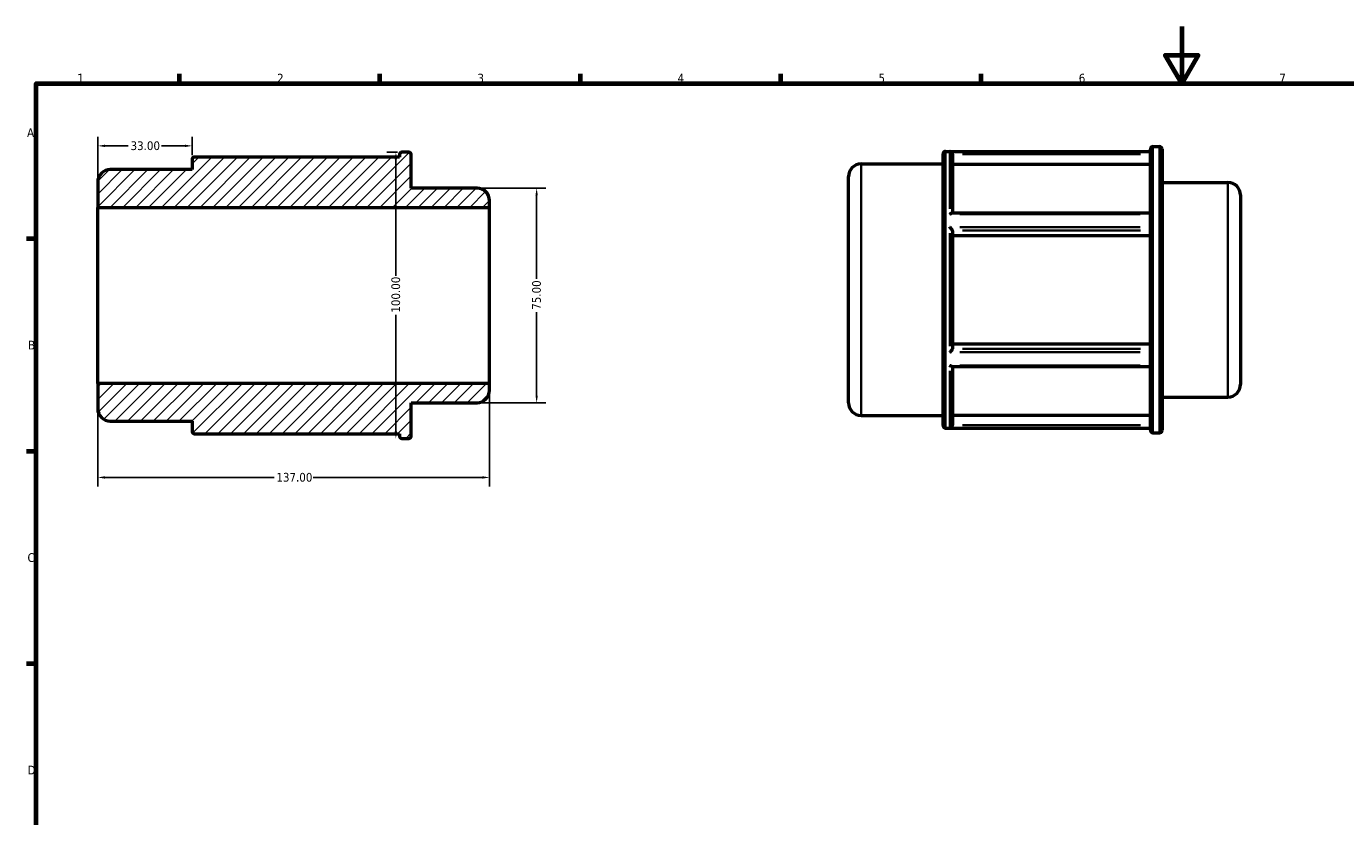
# Model space of a CAD drawing. Header units: millimetres. Extents: x 0 to 898, y 0 to 594.
# Tile 2 of 3: x 17 to 478, y 318 to 594. Entities that reach past the tile are written whole.
import ezdxf

# ---------------------------------------------------------------- set-up
doc = ezdxf.new("R2010")
doc.units = ezdxf.units.MM
for name, color, linetype, lineweight in [('Border (ANSI)', 7, 'Continuous', 70), ('Dimension (ANSI)', 7, 'Continuous', 25), ('Hatch (ANSI)', 7, 'Continuous', 18), ('Visible (ANSI)', 7, 'Continuous', 50), ('Visible Narrow (ANSI)', 7, 'Continuous', 35)]:
    doc.layers.add(name, color=color, linetype=linetype, lineweight=lineweight)
doc.styles.add('Note Text (ANSI)', font='tahoma.ttf')
doc.dimstyles.new('Default - mm (ANSI)', dxfattribs={"dimtxt": 3.048, "dimasz": 2.5, "dimexe": 3.175, "dimexo": 1.6002, "dimgap": 0.8, "dimtad": 0, "dimtoh": 1, "dimrnd": 1e-08, "dimzin": 4, "dimdsep": 46, "dimtxsty": 'Note Text (ANSI)', "dimcen": 0.09, "dimdle": 10, "dimclrd": 256, "dimclre": 256, "dimclrt": 256, "dimadec": 1, "dimazin": 1, "dimtfac": 1, "dimtofl": 0, "dimtmove": 0, "dimatfit": 3, "dimfxl": 1, "dimtolj": 1, "dimtzin": 4, "dimlwd": -1, "dimlwe": -1, "dimarcsym": 0})

# ---------------------------------------------------------------- blocks, each defined once
blk = doc.blocks.new('Borders Default Border')
at = {"layer": 'Border (ANSI)'}
for p, q in [((70.08, 574), (70.08, 577.45)), ((140.17, 574), (140.17, 577.45)), ((210.25, 574), (210.25, 577.45)), ((280.33, 574), (280.33, 577.45)), ((350.42, 574), (350.42, 577.45)), ((20, 519.75), (16.55, 519.75)), ((20, 445.5), (16.55, 445.5)), ((20, 371.25), (16.55, 371.25))]:
    blk.add_line(p, q, dxfattribs=at)
at = {"layer": 'Border (ANSI)', "flags": 128}
for points in [[(420.5, 594), (420.5, 574), (414.73, 584), (426.27, 584), (420.5, 574)], [(20, 20), (20, 574), (821, 574), (821, 20), (20, 20)]]:
    blk.add_lwpolyline(points, dxfattribs=at)
at = {"layer": 'Border (ANSI)', "char_height": 3.05, "attachment_point": 7, "style": 'Note Text (ANSI)'}
for s, insert in [('1', (34.35, 574.4)), ('2', (104.2, 574.4)), ('3', (174.26, 574.34)), ('4', (244.23, 574.4)), ('5', (314.48, 574.34)), ('6', (384.49, 574.34)), ('7', (454.6, 574.4)), ('A', (16.78, 555.35)), ('B', (17.15, 481.1)), ('C', (16.95, 406.8)), ('D', (16.96, 332.6))]:
    blk.add_mtext(s, dxfattribs=dict(at, insert=insert))
blk = doc.blocks.new('*D7')
at = {"layer": 'Defpoints', "color": 0, "transparency": 16777216}
for p in [(74.5, 552.26), (74.5, 547.46), (41.5, 530.76)]:
    blk.add_point(p, dxfattribs=at)
at = {"layer": 'Dimension (ANSI)', "transparency": 16777216}
for p, q in [((41.5, 532.36), (41.5, 555.43)), ((74.5, 549.06), (74.5, 555.43)), ((44, 552.26), (52.17, 552.26)), ((72, 552.26), (63.83, 552.26))]:
    blk.add_line(p, q, dxfattribs=at)
for points in [[(44, 552.67), (44, 551.84), (41.5, 552.26)], [(72, 552.67), (72, 551.84), (74.5, 552.26)]]:
    blk.add_solid(points, dxfattribs=at)
at = {"layer": 'Dimension (ANSI)', "transparency": 16777216, "insert": (52.97, 553.84), "char_height": 3.048, "attachment_point": 1, "style": 'Note Text (ANSI)'}
blk.add_mtext('\\A1;33.00', dxfattribs=at)
blk = doc.blocks.new('*D8')
at = {"layer": 'Defpoints', "color": 0, "transparency": 16777216}
for p in [(41.5, 469.24), (178.5, 469.24), (178.5, 436.38)]:
    blk.add_point(p, dxfattribs=at)
at = {"layer": 'Dimension (ANSI)', "transparency": 16777216}
for p, q in [((41.5, 467.64), (41.5, 433.21)), ((178.5, 467.64), (178.5, 433.21)), ((44, 436.38), (103.16, 436.38)), ((176, 436.38), (116.84, 436.38))]:
    blk.add_line(p, q, dxfattribs=at)
for points in [[(44, 436.8), (44, 435.96), (41.5, 436.38)], [(176, 436.8), (176, 435.96), (178.5, 436.38)]]:
    blk.add_solid(points, dxfattribs=at)
at = {"layer": 'Dimension (ANSI)', "transparency": 16777216, "insert": (103.96, 437.97), "char_height": 3.048, "attachment_point": 1, "style": 'Note Text (ANSI)'}
blk.add_mtext('\\A1;137.00', dxfattribs=at)
blk = doc.blocks.new('*D9')
at = {"layer": 'Defpoints', "color": 0, "transparency": 16777216}
for p in [(174.11, 537.5), (174.11, 462.5), (194.95, 462.5)]:
    blk.add_point(p, dxfattribs=at)
at = {"layer": 'Dimension (ANSI)', "transparency": 16777216}
for p, q in [((175.71, 537.5), (198.13, 537.5)), ((194.95, 535), (194.95, 505.83)), ((194.95, 465), (194.95, 494.17)), ((175.71, 462.5), (198.13, 462.5))]:
    blk.add_line(p, q, dxfattribs=at)
for points in [[(194.54, 535), (195.37, 535), (194.95, 537.5)], [(194.54, 465), (195.37, 465), (194.95, 462.5)]]:
    blk.add_solid(points, dxfattribs=at)
at = {"layer": 'Dimension (ANSI)', "transparency": 16777216, "insert": (193.37, 494.97), "char_height": 3.048, "attachment_point": 1, "rotation": 90, "style": 'Note Text (ANSI)'}
blk.add_mtext('\\A1;75.00', dxfattribs=at)
blk = doc.blocks.new('*D10')
at = {"layer": 'Defpoints', "color": 0, "transparency": 16777216}
for p in [(147.87, 550), (145.74, 450), (150.22, 450)]:
    blk.add_point(p, dxfattribs=at)
at = {"layer": 'Dimension (ANSI)', "transparency": 16777216}
for p, q in [((146.27, 550), (142.56, 550)), ((145.74, 547.5), (145.74, 506.84)), ((145.74, 452.5), (145.74, 493.16))]:
    blk.add_line(p, q, dxfattribs=at)
for points in [[(145.32, 547.5), (146.15, 547.5), (145.74, 550)], [(145.32, 452.5), (146.15, 452.5), (145.74, 450)]]:
    blk.add_solid(points, dxfattribs=at)
at = {"layer": 'Dimension (ANSI)', "transparency": 16777216, "insert": (144.15, 493.96), "char_height": 3.048, "attachment_point": 1, "rotation": 90, "style": 'Note Text (ANSI)'}
blk.add_mtext('\\A1;100.00', dxfattribs=at)

msp = doc.modelspace()

# ---------------------------------------------------------------- hatches: boundary and pattern name
at = {"layer": 'Hatch (ANSI)'}
h = msp.add_hatch(dxfattribs=at)
h.set_pattern_fill('ANSI31', color=256, scale=25.4, style=0)
h.set_pattern_definition([(45, (0, 0), (-2.245064, 2.245064), [])])
edge = h.paths.add_edge_path()
edge.add_ellipse((45.894, 460.452), major_axis=(-4.394, 0), ratio=1, start_angle=0, end_angle=90)
edge.add_line((45.894, 456.058), (74.5, 456.058))
edge.add_line((74.5, 456.058), (74.5, 452.543))
edge.add_ellipse((75.379, 452.543), major_axis=(-0.879, 0), ratio=1, start_angle=0, end_angle=90)
edge.add_line((75.379, 451.664), (146.99, 451.664))
edge.add_line((146.99, 451.664), (146.99, 450.879))
edge.add_ellipse((147.869, 450.879), major_axis=(-0.879, 0), ratio=1, start_angle=0, end_angle=90)
edge.add_line((147.869, 450), (150.221, 450))
edge.add_ellipse((150.221, 450.879), major_axis=(0, -0.879), ratio=1, start_angle=0, end_angle=90)
edge.add_line((151.1, 450.879), (151.1, 462.5))
edge.add_line((151.1, 462.5), (174.106, 462.5))
edge.add_ellipse((174.106, 466.894), major_axis=(0, -4.394), ratio=1, start_angle=0, end_angle=90)
edge.add_line((178.5, 466.894), (178.5, 469.241))
edge.add_line((178.5, 469.241), (41.5, 469.241))
edge.add_line((41.5, 469.241), (41.5, 460.452))
edge = h.paths.add_edge_path()
edge.add_ellipse((45.894, 539.548), major_axis=(0, 4.394), ratio=1, start_angle=0, end_angle=90)
edge.add_line((41.5, 539.548), (41.5, 530.759))
edge.add_line((41.5, 530.759), (178.5, 530.759))
edge.add_line((178.5, 530.759), (178.5, 533.106))
edge.add_ellipse((174.106, 533.106), major_axis=(4.394, 0), ratio=1, start_angle=0, end_angle=90)
edge.add_line((174.106, 537.5), (151.1, 537.5))
edge.add_line((151.1, 537.5), (151.1, 549.121))
edge.add_ellipse((150.221, 549.121), major_axis=(0.879, 0), ratio=1, start_angle=0, end_angle=90)
edge.add_line((150.221, 550), (147.869, 550))
edge.add_ellipse((147.869, 549.121), major_axis=(0, 0.879), ratio=1, start_angle=0, end_angle=90)
edge.add_line((146.99, 549.121), (146.99, 548.336))
edge.add_line((146.99, 548.336), (75.379, 548.336))
edge.add_ellipse((75.379, 547.457), major_axis=(0, 0.879), ratio=1, start_angle=0, end_angle=90)
edge.add_line((74.5, 547.457), (74.5, 543.942))
edge.add_line((74.5, 543.942), (45.894, 543.942))

# ---------------------------------------------------------------- linework, layer by layer
at = {"layer": 'Visible (ANSI)'}
for p, q in [((146.99, 549.121), (146.99, 548.336)), ((150.221, 550), (147.869, 550)), ((151.1, 537.5), (151.1, 549.121)), ((337.031, 454.525), (337.031, 549.44)), ((337.91, 550.319), (409.521, 550.319)), ((340.331, 549.309), (340.331, 528.836)), ((409.521, 452.861), (409.521, 551.103)), ((410.4, 551.982), (412.752, 551.982)), ((413.631, 551.103), (413.631, 452.861)), ((74.5, 547.457), (74.5, 543.942)), ((146.99, 548.336), (75.379, 548.336)), ((308.425, 545.924), (337.031, 545.924)), ((409.521, 545.783), (340.331, 545.783)), ((74.5, 543.942), (45.894, 543.942)), ((304.031, 462.435), (304.031, 541.53)), ((41.5, 539.548), (41.5, 530.759)), ((174.106, 537.5), (151.1, 537.5)), ((413.631, 539.482), (436.637, 539.482)), ((441.031, 535.088), (441.031, 468.877)), ((41.5, 530.759), (178.5, 530.759)), ((41.5, 469.241), (41.5, 530.759)), ((178.5, 530.759), (178.5, 533.106)), ((178.5, 469.241), (178.5, 530.759)), ((340.184, 528.836), (409.521, 528.836)), ((340.331, 522.601), (340.331, 481.363)), ((409.521, 520.839), (340.331, 520.839)), ((340.331, 483.126), (409.521, 483.126)), ((340.184, 475.128), (409.521, 475.128)), ((340.331, 475.128), (340.331, 454.655)), ((178.5, 469.241), (41.5, 469.241)), ((41.5, 469.241), (41.5, 460.452)), ((178.5, 466.894), (178.5, 469.241)), ((151.1, 450.879), (151.1, 462.5)), ((151.1, 462.5), (174.106, 462.5)), ((413.631, 464.482), (436.637, 464.482)), ((308.425, 458.04), (337.031, 458.04)), ((340.331, 458.181), (409.521, 458.181)), ((45.894, 456.058), (74.5, 456.058)), ((74.5, 456.058), (74.5, 452.543)), ((337.91, 453.646), (409.521, 453.646)), ((75.379, 451.664), (146.99, 451.664)), ((146.99, 451.664), (146.99, 450.879)), ((147.869, 450), (150.221, 450)), ((410.4, 451.982), (412.752, 451.982))]:
    msp.add_line(p, q, dxfattribs=at)
for centre, radius, start, end in [((147.869, 549.121), 0.879, 90, 180), ((150.221, 549.121), 0.879, 0, 90), ((337.91, 549.44), 0.879, 90, 180), ((410.4, 551.103), 0.879, 90, 180), ((412.752, 551.103), 0.879, 0, 90), ((75.379, 547.457), 0.879, 90, 180), ((308.425, 541.53), 4.394, 90, 180), ((45.894, 539.548), 4.394, 90, 180), ((174.106, 533.106), 4.394, 0, 90), ((436.637, 535.088), 4.394, 0, 90), ((174.106, 466.894), 4.394, 270, 0), ((436.637, 468.877), 4.394, 270, 0), ((308.425, 462.435), 4.394, 180, 270), ((45.894, 460.452), 4.394, 180, 270), ((75.379, 452.543), 0.879, 180, 270), ((337.91, 454.525), 0.879, 180, 270), ((410.4, 452.861), 0.879, 180, 270), ((412.752, 452.861), 0.879, 270, 0), ((147.869, 450.879), 0.879, 180, 270), ((150.221, 450.879), 0.879, 270, 0)]:
    msp.add_arc(centre, radius, start, end, dxfattribs=at)
for points, knots in [([(340.329, 549.366), (340.324, 549.45), (340.307, 549.531), (340.249, 549.698), (340.205, 549.78), (340.083, 549.949), (339.999, 550.028), (339.841, 550.135), (339.767, 550.171), (339.615, 550.223), (339.536, 550.239), (339.455, 550.244), (339.454, 550.244), (339.452, 550.244)], [-0.16284166, -0.16284166, -0.16284166, -0.16284166, -0.13755517, -0.13755517, -0.1073388, -0.1073388, -0.06614356, -0.06614356, -0.03366847, -0.03366847, 0, 0, 0.00059554, 0.00059554, 0.00059554, 0.00059554]), ([(339.452, 528.439), (339.454, 528.44), (339.455, 528.441), (339.548, 528.519), (339.64, 528.589), (339.814, 528.703), (339.897, 528.75), (340.052, 528.817), (340.124, 528.836), (340.184, 528.836)], [-0.39626278, -0.39626278, -0.39626278, -0.39626278, -0.39553342, -0.39553342, -0.34773123, -0.34773123, -0.30216291, -0.30216291, -0.25642015, -0.25642015, -0.25642015, -0.25642015]), ([(340.329, 522.63), (340.324, 522.672), (340.307, 522.722), (340.249, 522.847), (340.205, 522.922), (340.083, 523.104), (339.999, 523.212), (339.841, 523.399), (339.767, 523.479), (339.615, 523.636), (339.536, 523.712), (339.455, 523.785), (339.454, 523.786), (339.452, 523.788)], [-0.16284166, -0.16284166, -0.16284166, -0.16284166, -0.13755517, -0.13755517, -0.1073388, -0.1073388, -0.06614356, -0.06614356, -0.03366847, -0.03366847, 0, 0, 0.00059554, 0.00059554, 0.00059554, 0.00059554]), ([(339.452, 480.177), (339.454, 480.178), (339.455, 480.18), (339.548, 480.264), (339.64, 480.353), (339.814, 480.536), (339.897, 480.63), (340.054, 480.824), (340.128, 480.924), (340.234, 481.092), (340.272, 481.161), (340.314, 481.265), (340.325, 481.303), (340.329, 481.335)], [-0.39626278, -0.39626278, -0.39626278, -0.39626278, -0.39553342, -0.39553342, -0.34773123, -0.34773123, -0.30216291, -0.30216291, -0.25525461, -0.25525461, -0.22013115, -0.22013115, -0.19606927, -0.19606927, -0.19606927, -0.19606927]), ([(340.184, 475.128), (340.174, 475.128), (340.164, 475.129), (340.083, 475.137), (339.999, 475.167), (339.841, 475.246), (339.767, 475.291), (339.615, 475.395), (339.536, 475.456), (339.455, 475.524), (339.454, 475.525), (339.452, 475.526)], [-0.11359116, -0.11359116, -0.11359116, -0.11359116, -0.1073388, -0.1073388, -0.06614356, -0.06614356, -0.03366847, -0.03366847, 0, 0, 0.00059554, 0.00059554, 0.00059554, 0.00059554]), ([(339.452, 453.721), (339.454, 453.721), (339.455, 453.721), (339.548, 453.727), (339.64, 453.747), (339.814, 453.815), (339.897, 453.863), (340.054, 453.989), (340.128, 454.069), (340.234, 454.239), (340.272, 454.32), (340.314, 454.471), (340.325, 454.534), (340.329, 454.598)], [-0.39626278, -0.39626278, -0.39626278, -0.39626278, -0.39553342, -0.39553342, -0.34773123, -0.34773123, -0.30216291, -0.30216291, -0.25525461, -0.25525461, -0.22013115, -0.22013115, -0.19606927, -0.19606927, -0.19606927, -0.19606927])]:
    msp.add_open_spline(points, degree=3, knots=knots, dxfattribs=at)
for points in [[(340.331, 549.309), (340.331, 549.328), (340.331, 549.347), (340.329, 549.366)], [(340.331, 522.601), (340.331, 522.611), (340.331, 522.62), (340.329, 522.63)], [(340.329, 481.335), (340.331, 481.344), (340.331, 481.354), (340.331, 481.363)], [(340.329, 454.598), (340.331, 454.618), (340.331, 454.637), (340.331, 454.655)]]:
    msp.add_open_spline(points, degree=3, dxfattribs=at)
at = {"layer": 'Visible Narrow (ANSI)'}
for p, q in [((337.91, 549.723), (337.91, 454.241)), ((339.452, 530.302), (339.452, 550.065)), ((406.018, 550.244), (342.956, 550.244)), ((343.789, 549.366), (406.062, 549.366)), ((410.4, 551.367), (410.4, 452.598)), ((412.752, 452.598), (412.752, 551.367)), ((308.425, 545.383), (308.425, 458.581)), ((436.637, 464.944), (436.637, 539.021)), ((342.956, 528.439), (406.018, 528.439)), ((339.452, 482.219), (339.452, 521.745)), ((406.018, 523.788), (342.956, 523.788)), ((343.789, 522.63), (406.062, 522.63)), ((342.956, 480.177), (406.018, 480.177)), ((406.062, 481.335), (343.789, 481.335)), ((406.018, 475.526), (342.956, 475.526)), ((339.452, 453.899), (339.452, 473.662)), ((342.956, 453.721), (406.018, 453.721)), ((406.062, 454.598), (343.789, 454.598))]:
    msp.add_line(p, q, dxfattribs=at)

# ---------------------------------------------------------------- block references
msp.add_blockref('Borders Default Border', (0, 0))

# ---------------------------------------------------------------- dimensions: what is measured, and where the dimension line sits
at = {"layer": 'Dimension (ANSI)'}
for base, p1, p2, angle, override, picture, middle in [((74.5, 552.255), (41.5, 530.759), (74.5, 547.457), 180, {"dimtoh": 0, "dimdec": 2, "dimtp": 0, "dimtm": 0, "dimtdec": 2, "dimatfit": 1}, '*D7', (58, 552.255)), ((145.736, 450), (147.869, 550), (150.221, 450), 90, {"dimtoh": 0, "dimdec": 2, "dimse2": 1, "dimtp": 0, "dimtm": 0, "dimtdec": 2, "dimatfit": 1}, '*D10', (145.736, 500)), ((194.955, 462.5), (174.106, 537.5), (174.106, 462.5), 90, {"dimtoh": 0, "dimdec": 2, "dimtp": 0, "dimtm": 0, "dimtdec": 2, "dimatfit": 1}, '*D9', (194.955, 500)), ((178.5, 436.382), (41.5, 469.241), (178.5, 469.241), 180, {"dimtoh": 0, "dimdec": 2, "dimtp": 0, "dimtm": 0, "dimtdec": 2, "dimatfit": 1}, '*D8', (110, 436.382))]:
    dim = msp.add_linear_dim(base=base, p1=p1, p2=p2, angle=angle, dimstyle='Default - mm (ANSI)', override=override, dxfattribs=at)
    dim.commit()
    dim.dimension.update_dxf_attribs({"geometry": picture, "text_midpoint": middle, "dimtype": 160})

doc.saveas('drawing.dxf')
